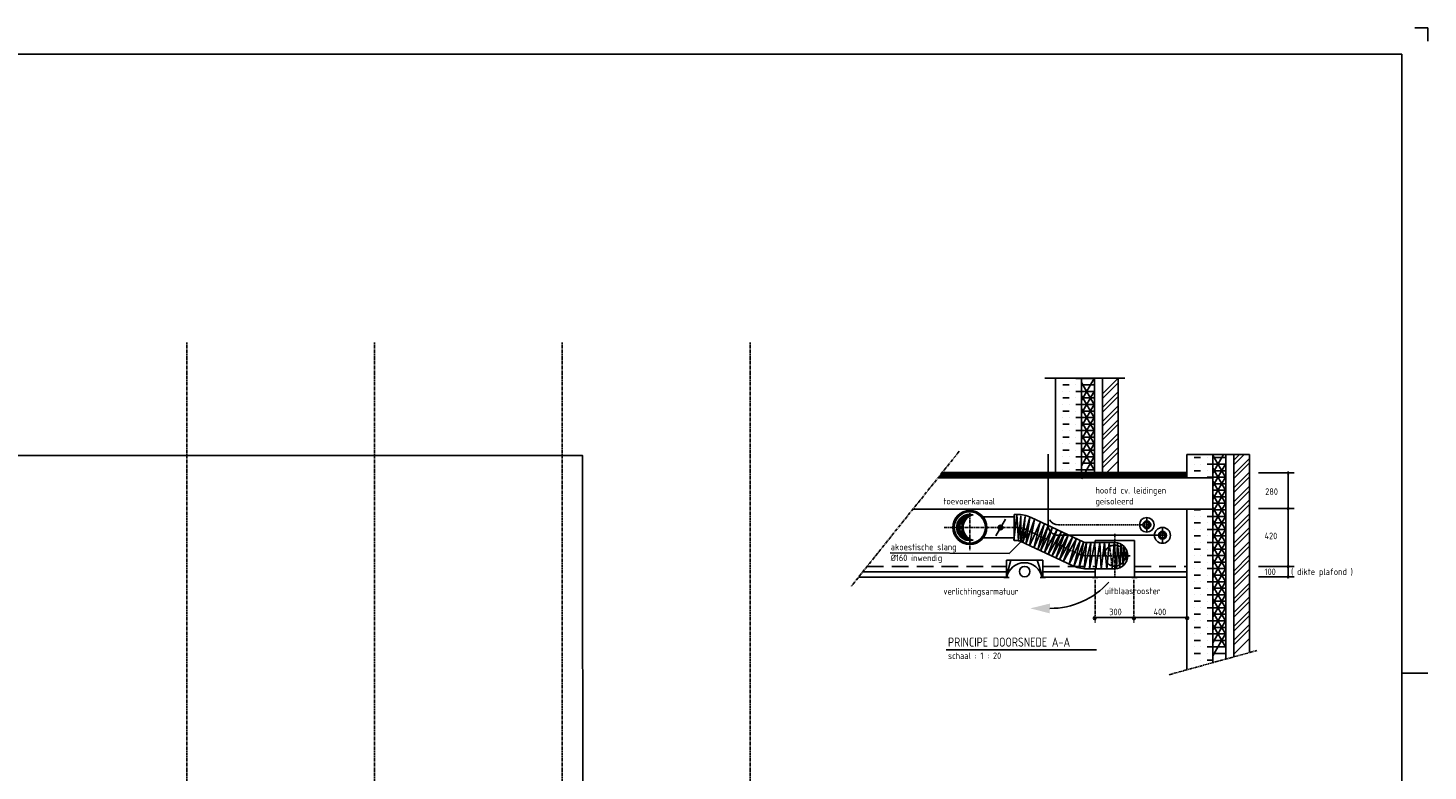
# Model space of a CAD drawing. Extents: x -257677 to 221252, y -185516 to 120782.
# Tile 86 of 171: x 25307 to 52096, y -105085 to -90861. Entities that reach past the tile are written whole.
import ezdxf

# ---------------------------------------------------------------- set-up
doc = ezdxf.new("R2010")
doc.units = 0
doc.header["$LTSCALE"] = 50
for name, pattern in [('CENTER', [2, 1.25, -0.25, 0.25, -0.25]), ('DASHED', [0.75, 0.5, -0.25]), ('HIDDEN', [9.525, 6.35, -3.175])]:
    doc.linetypes.add(name, pattern=pattern)
doc.layers.get('0').update_dxf_attribs({"linetype": 'CONTINUOUS'})
for name, color, linetype in [('56WD', 4, 'CONTINUOUS'), ('57LB', 4, 'CONTINUOUS'), ('BOUW', 1, 'CONTINUOUS'), ('KADER', 7, 'CONTINUOUS'), ('STRAMIEN', 2, 'CENTER')]:
    doc.layers.add(name, color=color, linetype=linetype)
doc.styles.add('ISO25', font='ISO', dxfattribs={"width": 0.9})
doc.styles.add('ISO35', font='ISO', dxfattribs={"width": 0.9})

# ---------------------------------------------------------------- blocks, each defined once
blk = doc.blocks.new('KADERA0')
at = {"layer": 'KADER', "color": 1}
for p, q in [((1189, 841), (1184, 841)), ((1189, 836), (1189, 841)), ((1179, 594), (1189, 594))]:
    blk.add_line(p, q, dxfattribs=at)
at = {"layer": 'KADER', "color": 4}
for p, q in [((1179, 831), (25, 831)), ((1179, 10), (1179, 831))]:
    blk.add_line(p, q, dxfattribs=at)
blk = doc.blocks.new('CIRC1MM')
at = {"color": 2, "linetype": 'Continuous'}
for p, q in [((-0.5, 0), (0.5, 0)), ((-0.49, 0.1), (0.49, 0.1)), ((-0.46, 0.2), (0.46, 0.2)), ((-0.4, 0.3), (0.4, 0.3)), ((-0.3, 0.4), (0.3, 0.4)), ((-0.49, -0.1), (0.49, -0.1)), ((-0.46, -0.2), (0.46, -0.2)), ((-0.4, -0.3), (0.4, -0.3)), ((-0.3, -0.4), (0.3, -0.4))]:
    blk.add_line(p, q, dxfattribs=at)
blk.add_circle((0, 0), 0.5, dxfattribs=at)
blk = doc.blocks.new('TOEVRO')
at = {"color": 2, "linetype": 'Continuous'}
blk.add_arc((-9.91, -1.27), 10, 318.833, 7.4233, dxfattribs=at)
blk.add_solid([(-1.91, -8.27), (-2.85, -7.45), (-4.03, -9.74)], dxfattribs=at)
blk = doc.blocks.new('*X764')
at = {"color": 0, "linetype": 'Continuous'}
for p, q in [((33625, 4125), (33625, 4125)), ((33750, 4125), (33875, 4125)), ((34000, 4125), (34000, 4125)), ((33609, 4000), (33625, 4000)), ((33625, 3875), (33625, 3875)), ((33750, 4000), (33750, 4000)), ((33750, 3875), (33875, 3875)), ((33875, 4000), (33875, 4000)), ((34000, 4000), (34109, 4000)), ((34000, 3875), (34000, 3875)), ((33609, 3750), (33625, 3750)), ((33609, 3500), (33625, 3500)), ((33625, 3625), (33625, 3625)), ((33750, 3750), (33750, 3750)), ((33750, 3625), (33875, 3625)), ((33750, 3500), (33750, 3500)), ((33875, 3750), (33875, 3750)), ((33875, 3500), (33875, 3500)), ((34000, 3750), (34109, 3750)), ((34000, 3625), (34000, 3625)), ((34000, 3500), (34109, 3500)), ((33609, 3250), (33625, 3250)), ((33625, 3375), (33625, 3375)), ((33750, 3375), (33875, 3375)), ((33750, 3250), (33750, 3250)), ((33875, 3250), (33875, 3250)), ((34000, 3375), (34000, 3375)), ((34000, 3250), (34109, 3250)), ((33609, 3000), (33625, 3000)), ((33625, 3125), (33625, 3125)), ((33750, 3125), (33875, 3125)), ((33750, 3000), (33750, 3000)), ((33875, 3000), (33875, 3000)), ((34000, 3125), (34000, 3125)), ((34000, 3000), (34109, 3000)), ((33609, 2750), (33625, 2750)), ((33625, 2875), (33625, 2875)), ((33750, 2875), (33875, 2875)), ((33750, 2750), (33750, 2750)), ((33875, 2750), (33875, 2750)), ((34000, 2875), (34000, 2875)), ((34000, 2750), (34109, 2750)), ((33609, 2500), (33625, 2500)), ((33625, 2625), (33625, 2625)), ((33750, 2625), (33875, 2625)), ((33750, 2500), (33750, 2500)), ((33875, 2500), (33875, 2500)), ((34000, 2625), (34000, 2625)), ((34000, 2500), (34109, 2500)), ((33609, 2250), (33625, 2250)), ((33625, 2375), (33625, 2375)), ((33750, 2375), (33875, 2375)), ((33750, 2250), (33750, 2250)), ((33875, 2250), (33875, 2250)), ((34000, 2375), (34000, 2375)), ((34000, 2250), (34109, 2250)), ((33609, 2000), (33625, 2000)), ((33625, 2125), (33625, 2125)), ((33750, 2125), (33875, 2125)), ((33750, 2000), (33750, 2000)), ((33875, 2000), (33875, 2000)), ((34000, 2125), (34000, 2125)), ((34000, 2000), (34109, 2000)), ((33609, 1750), (33625, 1750)), ((33625, 1875), (33625, 1875)), ((33625, 1625), (33625, 1625)), ((33750, 1875), (33875, 1875)), ((33750, 1750), (33750, 1750)), ((33750, 1625), (33875, 1625)), ((33875, 1750), (33875, 1750)), ((34000, 1875), (34000, 1875)), ((34000, 1750), (34109, 1750)), ((34000, 1625), (34000, 1625)), ((33609, 1500), (33625, 1500)), ((33625, 1375), (33625, 1375)), ((33750, 1500), (33750, 1500)), ((33750, 1375), (33875, 1375)), ((33875, 1500), (33875, 1500)), ((34000, 1500), (34109, 1500)), ((34000, 1375), (34000, 1375)), ((33609, 1250), (33625, 1250)), ((33750, 1250), (33750, 1250)), ((33875, 1250), (33875, 1250)), ((34000, 1250), (34109, 1250))]:
    blk.add_line(p, q, dxfattribs=at)

msp = doc.modelspace()

# ---------------------------------------------------------------- linework, layer by layer
at = {"color": 1, "linetype": 'Continuous'}
for p, q in [((47494.2697, -99085.42992), (47494.2697, -99085.42992)), ((47619.2697, -99085.42992), (47744.2697, -99085.42992)), ((47869.2697, -99085.42992), (47869.2697, -99085.42992)), ((47978.28919, -99381.87518), (48183.6347, -99026.20633)), ((48228.28919, -99471.99737), (47978.28919, -99038.98467)), ((47978.28919, -99085.42992), (48228.28919, -99085.42992)), ((48378.28919, -99134.73021), (48486.81307, -99026.20633)), ((48378.28919, -99223.11855), (48575.20142, -99026.20633)), ((48378.28919, -99399.89525), (48678.28919, -99099.89525)), ((47478.28919, -99210.42992), (47494.2697, -99210.42992)), ((47494.2697, -99335.42992), (47494.2697, -99335.42992)), ((47619.2697, -99210.42992), (47619.2697, -99210.42992)), ((47619.2697, -99335.42992), (47744.2697, -99335.42992)), ((47744.2697, -99210.42992), (47744.2697, -99210.42992)), ((47869.2697, -99210.42992), (47978.28919, -99210.42992)), ((47869.2697, -99335.42992), (47869.2697, -99335.42992)), ((47978.28919, -99631.87518), (48228.28919, -99198.86248)), ((47978.28919, -99210.42992), (48228.28919, -99210.42992)), ((48228.28919, -99721.99737), (47978.28919, -99288.98467)), ((47978.28919, -99335.42992), (48228.28919, -99335.42992)), ((48378.28919, -99488.2836), (48678.28919, -99188.2836)), ((48378.28919, -99665.06029), (48678.28919, -99365.06029)), ((47478.28919, -99460.42992), (47494.2697, -99460.42992)), ((47619.2697, -99460.42992), (47619.2697, -99460.42992)), ((47744.2697, -99460.42992), (47744.2697, -99460.42992)), ((47869.2697, -99460.42992), (47978.28919, -99460.42992)), ((47978.28919, -99881.87518), (48228.28919, -99448.86248)), ((47978.28919, -99460.42992), (48228.28919, -99460.42992)), ((48228.28919, -99971.99737), (47978.28919, -99538.98467)), ((47978.28919, -99585.42992), (48228.28919, -99585.42992)), ((48378.28919, -99753.44864), (48678.28919, -99453.44864)), ((48378.28919, -99930.22534), (48678.28919, -99630.22534)), ((47978.28919, -100131.87518), (48228.28919, -99698.86248)), ((47978.28919, -99710.42992), (48228.28919, -99710.42992)), ((48228.28919, -100221.99737), (47978.28919, -99788.98467)), ((47978.28919, -99835.42992), (48228.28919, -99835.42992)), ((48378.28919, -100018.61368), (48678.28919, -99718.61368)), ((48378.28919, -100195.39038), (48678.28919, -99895.39038)), ((47978.28919, -100381.87518), (48228.28919, -99948.86248)), ((47978.28919, -99960.42992), (48228.28919, -99960.42992)), ((48228.28919, -100471.99737), (47978.28919, -100038.98467)), ((47978.28919, -100085.42992), (48228.28919, -100085.42992)), ((48378.28919, -100283.77873), (48678.28919, -99983.77873)), ((48378.28919, -100460.55542), (48678.28919, -100160.55542)), ((47978.28919, -100631.87518), (48228.28919, -100198.86248)), ((47978.28919, -100210.42992), (48228.28919, -100210.42992)), ((48228.28919, -100721.99737), (47978.28919, -100288.98467)), ((47978.28919, -100335.42992), (48228.28919, -100335.42992)), ((47978.28919, -100881.87518), (48228.28919, -100448.86248)), ((48378.28919, -100548.94377), (48678.28919, -100248.94377)), ((48378.28919, -100725.72046), (48678.28919, -100425.72046)), ((47978.28919, -100460.42992), (48228.28919, -100460.42992)), ((48228.28919, -100971.99737), (47978.28919, -100538.98467)), ((47978.28919, -100585.42992), (48228.28919, -100585.42992)), ((47978.28919, -101131.87518), (48228.28919, -100698.86248)), ((47978.28919, -100710.42992), (48228.28919, -100710.42992)), ((48378.28919, -100814.10881), (48678.28919, -100514.10881)), ((48378.28919, -100990.88551), (48678.28919, -100690.88551)), ((48228.28919, -101221.99737), (47978.28919, -100788.98467)), ((47978.28919, -100835.42992), (48228.28919, -100835.42992)), ((47978.28919, -101381.87518), (48228.28919, -100948.86248)), ((47978.28919, -100960.42992), (48228.28919, -100960.42992)), ((48378.28919, -101079.27385), (48678.28919, -100779.27385)), ((48378.28919, -101256.05055), (48678.28919, -100956.05055)), ((48228.28919, -101471.99737), (47978.28919, -101038.98467)), ((47978.28919, -101085.42992), (48228.28919, -101085.42992)), ((47978.28919, -101631.87518), (48228.28919, -101198.86248)), ((47978.28919, -101210.42992), (48228.28919, -101210.42992)), ((48378.28919, -101344.4389), (48678.28919, -101044.4389)), ((48378.28919, -101521.21559), (48678.28919, -101221.21559)), ((48228.28919, -101721.99737), (47978.28919, -101288.98467)), ((47978.28919, -101335.42992), (48228.28919, -101335.42992)), ((47978.28919, -101881.87518), (48228.28919, -101448.86248)), ((47978.28919, -101460.42992), (48228.28919, -101460.42992)), ((48378.28919, -101609.60394), (48678.28919, -101309.60394)), ((48378.28919, -101786.38064), (48678.28919, -101486.38064)), ((48228.28919, -101971.99737), (47978.28919, -101538.98467)), ((47978.28919, -101585.42992), (48228.28919, -101585.42992)), ((47978.28919, -102131.87518), (48228.28919, -101698.86248)), ((47978.28919, -101710.42992), (48228.28919, -101710.42992)), ((48228.28919, -102221.99737), (47978.28919, -101788.98467)), ((48378.28919, -101874.76898), (48678.28919, -101574.76898)), ((48378.28919, -102051.54568), (48678.28919, -101751.54568)), ((47978.28919, -101835.42992), (48228.28919, -101835.42992)), ((47978.28919, -102381.87518), (48228.28919, -101948.86248)), ((47978.28919, -101960.42992), (48228.28919, -101960.42992)), ((48228.28919, -102471.99737), (47978.28919, -102038.98467)), ((48378.28919, -102139.93403), (48678.28919, -101839.93403)), ((48378.28919, -102316.71072), (48678.28919, -102016.71072)), ((47978.28919, -102085.42992), (48228.28919, -102085.42992)), ((47978.28919, -102631.87518), (48228.28919, -102198.86248)), ((47978.28919, -102210.42992), (48228.28919, -102210.42992)), ((48228.28919, -102721.99737), (47978.28919, -102288.98467)), ((47978.28919, -102335.42992), (48228.28919, -102335.42992)), ((48378.28919, -102405.09907), (48678.28919, -102105.09907)), ((48378.28919, -102581.87576), (48678.28919, -102281.87576)), ((47978.28919, -102881.87518), (48228.28919, -102448.86248)), ((47978.28919, -102460.42992), (48228.28919, -102460.42992)), ((47978.28919, -102585.42992), (48228.28919, -102585.42992)), ((48378.28919, -102670.26411), (48678.28919, -102370.26411)), ((48378.28919, -102847.04081), (48678.28919, -102547.04081)), ((47978.28919, -102710.42992), (48228.28919, -102710.42992)), ((47978.28919, -102835.42992), (48228.28919, -102835.42992))]:
    msp.add_line(p, q, dxfattribs=at)
at = {"layer": '56WD', "linetype": 'Continuous'}
for p, q in [((44824.77026, -99021.2105), (44824.77026, -100366.51389)), ((45024.77026, -100572.11383), (46929.99513, -100572.11383))]:
    msp.add_line(p, q, dxfattribs=at)
at = {"layer": '56WD', "linetype": 'DASHED'}
msp.add_line((45024.77026, -100372.11383), (46637.6489, -100372.11383), dxfattribs=at)
at = {"layer": '56WD', "color": 1, "linetype": 'DASHED'}
msp.add_line((46586.80412, -100372.11383), (46785.94744, -100372.11383), dxfattribs=at)
at = {"layer": '56WD', "color": 1, "linetype": 'Continuous'}
for p, q in [((46714.95567, -100253.53927), (46714.95567, -100499.44513)), ((47014.95567, -100432.44835), (47014.95567, -100715.14454)), ((46873.0876, -100572.11383), (47084.72797, -100572.11383))]:
    msp.add_line(p, q, dxfattribs=at)
at = {"layer": '56WD', "color": 2, "linetype": 'Continuous'}
for centre in [(46714.95567, -100372.11383), (47014.95567, -100572.11383)]:
    msp.add_circle(centre, 75, dxfattribs=at)
at = {"layer": '56WD', "linetype": 'Continuous'}
for centre in [(46714.95567, -100372.11383), (47014.42667, -100573.79645)]:
    msp.add_circle(centre, 50, dxfattribs=at)
for centre, start in [((45024.77026, -100372.11383), 180), ((45024.77026, -100172.11383), 210.930768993)]:
    msp.add_arc(centre, 200, start, 270, dxfattribs=at)
at = {"layer": '57LB', "color": 1, "linetype": 'CENTER'}
for p, q in [((43227.65537, -100192.11383), (43350.68265, -100192.11383)), ((43254.61989, -100182.11383), (43377.64717, -100182.11383)), ((43328.28919, -100072.11383), (43328.28919, -100859.94397)), ((42838.73539, -100422.11383), (44227.87754, -100422.11383)), ((43077.43631, -100412.11383), (43200.46359, -100412.11383)), ((43077.43631, -100432.76566), (43200.46359, -100432.76566)), ((43078.03499, -100402.11383), (43201.06227, -100402.11383)), ((43078.03499, -100442.76566), (43201.06227, -100442.76566)), ((43079.03597, -100392.11383), (43202.06325, -100392.11383)), ((43079.03597, -100452.76566), (43202.06325, -100452.76566)), ((43080.44415, -100382.11383), (43203.47142, -100382.11383)), ((43082.2665, -100372.11383), (43205.29377, -100372.11383)), ((43084.51231, -100362.11383), (43207.53959, -100362.11383)), ((43087.19343, -100352.11383), (43210.22071, -100352.11383)), ((43090.32456, -100342.11383), (43213.35184, -100342.11383)), ((43093.92374, -100332.11383), (43216.95101, -100332.11383)), ((43098.01291, -100322.11383), (43221.04019, -100322.11383)), ((43102.61871, -100312.11383), (43225.64599, -100312.11383)), ((43107.77351, -100302.11383), (43230.80079, -100302.11383)), ((43113.51683, -100292.11383), (43236.54411, -100292.11383)), ((43119.89733, -100282.11383), (43242.92461, -100282.11383)), ((43126.97559, -100272.11383), (43250.00287, -100272.11383)), ((43134.82817, -100262.11383), (43257.85545, -100262.11383)), ((43143.5538, -100252.11383), (43266.58107, -100252.11383)), ((43153.283, -100242.11383), (43276.31028, -100242.11383)), ((43164.1942, -100232.11383), (43287.22148, -100232.11383)), ((43176.54214, -100222.11383), (43299.56942, -100222.11383)), ((43190.71315, -100212.11383), (43313.74043, -100212.11383)), ((43207.34637, -100202.11383), (43330.37365, -100202.11383)), ((44397.4207, -100459.82235), (45391.11697, -100924.84682)), ((43080.44415, -100462.76566), (43203.47142, -100462.76566)), ((43082.2665, -100472.76566), (43205.29377, -100472.76566)), ((43084.51231, -100482.76566), (43207.53959, -100482.76566)), ((43087.19343, -100492.76566), (43210.22071, -100492.76566)), ((43090.32456, -100502.76566), (43213.35184, -100502.76566)), ((43093.92374, -100512.76566), (43216.95101, -100512.76566)), ((43098.01291, -100522.76566), (43221.04019, -100522.76566)), ((43102.61871, -100532.76566), (43225.64599, -100532.76566)), ((43107.77351, -100542.76566), (43230.80079, -100542.76566)), ((43113.51683, -100552.76566), (43236.54411, -100552.76566)), ((43119.89733, -100562.76566), (43242.92461, -100562.76566)), ((43126.97559, -100572.76566), (43250.00287, -100572.76566)), ((43134.82817, -100582.76566), (43257.85545, -100582.76566)), ((43143.5538, -100592.76566), (43266.58107, -100592.76566)), ((43153.283, -100602.76566), (43276.31028, -100602.76566)), ((43164.1942, -100612.76566), (43287.22148, -100612.76566)), ((43176.54214, -100622.76566), (43299.56942, -100622.76566)), ((43190.71315, -100632.76566), (43313.74043, -100632.76566)), ((43207.34637, -100642.76566), (43330.37365, -100642.76566)), ((43227.65537, -100652.76566), (43350.68265, -100652.76566)), ((43254.61989, -100662.76566), (43377.64717, -100662.76566)), ((45560.66013, -100962.55534), (46399.99407, -100962.55534))]:
    msp.add_line(p, q, dxfattribs=at)
at = {"layer": '57LB', "color": 2, "linetype": 'Continuous'}
for p, q in [((44173.76095, -100672.67896), (44226.48752, -100173.60559)), ((44226.48752, -100173.60559), (44261.63857, -100678.48214)), ((44261.63857, -100678.48214), (44302.64813, -100196.8183)), ((44302.64813, -100196.8183), (44302.64813, -100690.0885)), ((44302.64813, -100690.0885), (44384.66725, -100214.22784)), ((44384.66725, -100214.22784), (44343.65769, -100707.49803)), ((44343.65769, -100707.49803), (44478.40338, -100231.63737)), ((44478.40338, -100231.63737), (44402.24277, -100742.31711)), ((44402.24277, -100742.31711), (44566.281, -100272.25963)), ((44566.281, -100272.25963), (44472.54487, -100771.333)), ((44472.54487, -100771.333), (44671.73415, -100324.48823)), ((44671.73415, -100324.48823), (44554.56398, -100811.95525)), ((44554.56398, -100811.95525), (44753.75326, -100365.11049)), ((44753.75326, -100365.11049), (44630.72459, -100846.77432)), ((44630.72459, -100846.77432), (44829.91387, -100394.12638)), ((44829.91387, -100394.12638), (44683.45117, -100875.79022)), ((44683.45117, -100875.79022), (44906.07448, -100428.94545)), ((44906.76536, -100428.7198), (44760.30431, -100904.57121)), ((44760.30431, -100904.57121), (44994.64198, -100475.14432)), ((44994.64198, -100475.14432), (44824.74717, -100939.38961)), ((44824.74717, -100939.38961), (45076.66017, -100509.96272)), ((45076.66017, -100509.96272), (44900.90692, -100980.01107)), ((44900.90692, -100980.01107), (45141.10303, -100538.97805)), ((45141.10303, -100538.97805), (44977.06666, -101009.0264)), ((44977.06666, -101009.0264), (45211.40433, -100567.99338)), ((45211.40433, -100567.99338), (45047.36796, -101043.8448)), ((45047.36796, -101043.8448), (45293.42252, -100608.61484)), ((45293.42252, -100608.61484), (45117.66926, -101078.66319)), ((45117.66926, -101078.66319), (45363.72382, -100643.43324)), ((45363.72382, -100643.43324), (45228.97966, -101125.08772)), ((45228.97966, -101125.08772), (45439.88356, -100678.25164)), ((45439.88356, -100678.25164), (45316.85629, -101171.51225)), ((45316.85629, -101171.51225), (45504.32643, -100707.26697)), ((45504.32643, -100707.26697), (45416.4498, -101200.52758)), ((45416.4498, -101200.52758), (45562.91084, -100718.8731)), ((45516.04331, -101212.13371), (45644.92903, -100713.07003)), ((45562.91084, -100718.8731), (45516.04331, -101212.13371)), ((45615.63682, -101217.93678), (45721.08877, -100713.07003)), ((45644.92903, -100713.07003), (45615.63682, -101217.93678)), ((45721.08877, -100713.07003), (45738.6641, -101217.93678)), ((45738.6641, -101217.93678), (45814.82384, -100713.07003)), ((45814.82384, -100713.07003), (45844.11605, -101212.13371)), ((45844.11605, -101212.13371), (45908.55891, -100713.07003)), ((45908.55891, -100713.07003), (45949.56801, -101217.93678)), ((45949.56801, -101217.93678), (45996.43554, -100713.07003)), ((46055.01996, -101217.93678), (46090.17061, -100713.07003)), ((46090.17061, -100713.07003), (46137.03814, -101200.52758)), ((46137.03814, -101200.52758), (46154.61347, -100724.67616)), ((46154.61347, -100724.67616), (46201.481, -101188.92145)), ((46201.481, -101188.92145), (46219.05633, -100742.08536)), ((46219.05633, -100742.08536), (46265.92386, -101154.10305)), ((46265.92386, -101154.10305), (46271.78231, -100776.90376)), ((46271.78231, -100776.90376), (46324.50828, -101072.86013)), ((46324.50828, -101072.86013), (46324.50828, -100852.34362))]:
    msp.add_line(p, q, dxfattribs=at)
at = {"layer": '57LB', "color": 3, "linetype": 'Continuous'}
for p, q in [((44178.28919, -100172.11383), (44227.87754, -100172.11383)), ((44178.28919, -100172.11383), (44178.28919, -100672.11383)), ((44503.38517, -100233.39018), (45497.08145, -100698.41464)), ((44178.28919, -100672.11383), (44227.87754, -100672.11383)), ((44291.45622, -100686.25453), (45285.1525, -101151.27899)), ((45560.66013, -100712.55534), (46103.28919, -100712.55534)), ((45728.28919, -100672.11383), (46478.28919, -100672.11383)), ((45728.28919, -100672.11383), (45728.28919, -100712.55534)), ((46478.28919, -100672.11383), (46478.28919, -101372.11383)), ((45560.66013, -101212.55534), (46103.28919, -101212.55534)), ((45728.28919, -101212.55534), (45728.28919, -101372.11383))]:
    msp.add_line(p, q, dxfattribs=at)
at = {"layer": '57LB', "linetype": 'Continuous'}
for p, q in [((43584.46296, -100222.11383), (44178.28919, -100222.11383)), ((43829.23277, -100582.27766), (44009.73555, -100266.75423)), ((43584.46296, -100622.11383), (44178.28919, -100622.11383))]:
    msp.add_line(p, q, dxfattribs=at)
at = {"layer": '57LB', "color": 2, "linetype": 'CENTER'}
msp.add_line((45996.43554, -100713.07003), (46055.01996, -101217.93678), dxfattribs=at)
at = {"layer": '57LB', "color": 2, "linetype": 'Continuous'}
for centre, radius in [((43328.28919, -100422.11383), 325), ((43916.68869, -100422.91673), 43.93831), ((43916.68869, -100422.91673), 38.93831), ((43916.68869, -100422.91673), 33.93831), ((43916.68869, -100422.91673), 28.93831), ((43916.68869, -100422.91673), 23.93831), ((43916.68869, -100422.91673), 18.93831), ((43916.68869, -100422.91673), 13.93831), ((43916.68869, -100422.91673), 8.93831), ((43916.68869, -100422.91673), 3.93831)]:
    msp.add_circle(centre, radius, dxfattribs=at)
at = {"layer": '57LB', "linetype": 'Continuous'}
msp.add_circle((43328.28919, -100422.11383), 300.05819, dxfattribs=at)
at = {"layer": '57LB', "color": 1, "linetype": 'Continuous'}
for centre, start, end in [((43328.28919, -100422.11383), 75.816784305, 284.183215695), ((43451.31647, -100422.11383), 104.183215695, 255.816784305)]:
    msp.add_arc(centre, 251.05212, start, end, dxfattribs=at)
at = {"layer": '57LB', "color": 3, "linetype": 'Continuous'}
for centre, radius, start, end in [((44227.87754, -100822.11383), 650, 64.921607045, 90), ((44227.87754, -100822.11383), 150, 64.921607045, 90), ((45560.66013, -100562.55534), 150, 244.921607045, 270), ((46103.28919, -100962.55534), 250, 270, 90), ((45560.66013, -100562.55534), 650, 244.921607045, 270)]:
    msp.add_arc(centre, radius, start, end, dxfattribs=at)
at = {"layer": '57LB', "color": 1, "linetype": 'CENTER'}
msp.add_arc((45560.66013, -100562.55534), 400, 244.921607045, 270, dxfattribs=at)
at = {"layer": '57LB', "color": 1, "linetype": 'HIDDEN'}
for centre, start, end in [((46099.13112, -100962.55534), 90, 270), ((46103.28919, -100962.55534), 270, 90)]:
    msp.add_arc(centre, 200, start, end, dxfattribs=at)
at = {"layer": 'BOUW', "linetype": 'Continuous'}
for p, q in [((44765.39788, -97562.34741), (46297.50924, -97562.34741)), ((44964.97773, -97562.34741), (44964.97773, -99473.36992)), ((44964.97773, -97568.37294), (44980.95825, -97568.37294)), ((44980.95825, -97693.37294), (44980.95825, -97693.37294)), ((45105.95825, -97568.37294), (45105.95825, -97568.37294)), ((45105.95825, -97693.37294), (45230.95825, -97693.37294)), ((45230.95825, -97568.37294), (45230.95825, -97568.37294)), ((45355.95825, -97568.37294), (45464.97773, -97568.37294)), ((45355.95825, -97693.37294), (45355.95825, -97693.37294)), ((45464.97773, -97989.8182), (45714.97773, -97556.8055)), ((45464.97773, -97562.34741), (45464.97773, -99473.36992)), ((45464.97773, -97568.37294), (45714.97773, -97568.37294)), ((45714.97773, -98079.94039), (45464.97773, -97646.92769)), ((45464.97773, -97693.37294), (45714.97773, -97693.37294)), ((45714.97773, -97562.34741), (45714.97773, -99473.36992)), ((45864.97773, -97562.34741), (45864.97773, -99473.36992)), ((45864.97773, -97863.99357), (46164.97773, -97563.99357)), ((45864.97773, -97952.38192), (46164.97773, -97652.38192)), ((46164.97773, -97562.34741), (46164.97773, -99473.36992)), ((44964.97773, -97818.37294), (44980.95825, -97818.37294)), ((44980.95825, -97943.37294), (44980.95825, -97943.37294)), ((45105.95825, -97818.37294), (45105.95825, -97818.37294)), ((45105.95825, -97943.37294), (45230.95825, -97943.37294)), ((45230.95825, -97818.37294), (45230.95825, -97818.37294)), ((45355.95825, -97818.37294), (45464.97773, -97818.37294)), ((45355.95825, -97943.37294), (45355.95825, -97943.37294)), ((45464.97773, -98239.8182), (45714.97773, -97806.8055)), ((45464.97773, -97818.37294), (45714.97773, -97818.37294)), ((45714.97773, -98329.94039), (45464.97773, -97896.92769)), ((45464.97773, -97943.37294), (45714.97773, -97943.37294)), ((45864.97773, -98129.15861), (46164.97773, -97829.15861)), ((45864.97773, -98217.54696), (46164.97773, -97917.54696)), ((44964.97773, -98068.37294), (44980.95825, -98068.37294)), ((44980.95825, -98193.37294), (44980.95825, -98193.37294)), ((45105.95825, -98068.37294), (45105.95825, -98068.37294)), ((45105.95825, -98193.37294), (45230.95825, -98193.37294)), ((45230.95825, -98068.37294), (45230.95825, -98068.37294)), ((45355.95825, -98068.37294), (45464.97773, -98068.37294)), ((45355.95825, -98193.37294), (45355.95825, -98193.37294)), ((45464.97773, -98489.8182), (45714.97773, -98056.8055)), ((45464.97773, -98068.37294), (45714.97773, -98068.37294)), ((45714.97773, -98579.94039), (45464.97773, -98146.92769)), ((45464.97773, -98193.37294), (45714.97773, -98193.37294)), ((45464.97773, -98739.8182), (45714.97773, -98306.8055)), ((45864.97773, -98394.32366), (46164.97773, -98094.32366)), ((45864.97773, -98482.712), (46164.97773, -98182.712)), ((44964.97773, -98318.37294), (44980.95825, -98318.37294)), ((44964.97773, -98568.37294), (44980.95825, -98568.37294)), ((44980.95825, -98443.37294), (44980.95825, -98443.37294)), ((45105.95825, -98318.37294), (45105.95825, -98318.37294)), ((45105.95825, -98443.37294), (45230.95825, -98443.37294)), ((45105.95825, -98568.37294), (45105.95825, -98568.37294)), ((45230.95825, -98318.37294), (45230.95825, -98318.37294)), ((45230.95825, -98568.37294), (45230.95825, -98568.37294)), ((45355.95825, -98318.37294), (45464.97773, -98318.37294)), ((45355.95825, -98443.37294), (45355.95825, -98443.37294)), ((45355.95825, -98568.37294), (45464.97773, -98568.37294)), ((45464.97773, -98318.37294), (45714.97773, -98318.37294)), ((45714.97773, -98829.94039), (45464.97773, -98396.92769)), ((45464.97773, -98443.37294), (45714.97773, -98443.37294)), ((45464.97773, -98989.8182), (45714.97773, -98556.8055)), ((45464.97773, -98568.37294), (45714.97773, -98568.37294)), ((45864.97773, -98659.4887), (46164.97773, -98359.4887)), ((45864.97773, -98747.87705), (46164.97773, -98447.87705)), ((44964.97773, -98818.37294), (44980.95825, -98818.37294)), ((44980.95825, -98693.37294), (44980.95825, -98693.37294)), ((45105.95825, -98693.37294), (45230.95825, -98693.37294)), ((45105.95825, -98818.37294), (45105.95825, -98818.37294)), ((45230.95825, -98818.37294), (45230.95825, -98818.37294)), ((45355.95825, -98693.37294), (45355.95825, -98693.37294)), ((45355.95825, -98818.37294), (45464.97773, -98818.37294)), ((45714.97773, -99079.94039), (45464.97773, -98646.92769)), ((45464.97773, -98693.37294), (45714.97773, -98693.37294)), ((45464.97773, -99239.8182), (45714.97773, -98806.8055)), ((45464.97773, -98818.37294), (45714.97773, -98818.37294)), ((45864.97773, -98924.65374), (46164.97773, -98624.65374)), ((45864.97773, -99013.04209), (46164.97773, -98713.04209)), ((44964.97773, -99068.37294), (44980.95825, -99068.37294)), ((44980.95825, -98943.37294), (44980.95825, -98943.37294)), ((45105.95825, -98943.37294), (45230.95825, -98943.37294)), ((45105.95825, -99068.37294), (45105.95825, -99068.37294)), ((45230.95825, -99068.37294), (45230.95825, -99068.37294)), ((45355.95825, -98943.37294), (45355.95825, -98943.37294)), ((45355.95825, -99068.37294), (45464.97773, -99068.37294)), ((45714.97773, -99329.94039), (45464.97773, -98896.92769)), ((45464.97773, -98943.37294), (45714.97773, -98943.37294)), ((45464.97773, -99489.8182), (45714.97773, -99056.8055)), ((45464.97773, -99068.37294), (45714.97773, -99068.37294)), ((45864.97773, -99189.81879), (46164.97773, -98889.81879)), ((45864.97773, -99278.20713), (46164.97773, -98978.20713)), ((48678.28919, -99026.20633), (48678.28919, -102818.19957)), ((44964.97773, -99318.37294), (44980.95825, -99318.37294)), ((44980.95825, -99193.37294), (44980.95825, -99193.37294)), ((45105.95825, -99193.37294), (45230.95825, -99193.37294)), ((45105.95825, -99318.37294), (45105.95825, -99318.37294)), ((45230.95825, -99318.37294), (45230.95825, -99318.37294)), ((45355.95825, -99193.37294), (45355.95825, -99193.37294)), ((45355.95825, -99318.37294), (45464.97773, -99318.37294)), ((45464.97773, -99193.37294), (45714.97773, -99193.37294)), ((45464.97773, -99318.37294), (45714.97773, -99318.37294)), ((45864.97773, -99454.98383), (46164.97773, -99154.98383)), ((48855.24438, -99375.19412), (49535.28859, -99375.19412)), ((49421.30045, -99375.19412), (49421.30045, -101370.43857)), ((44980.95825, -99443.37294), (44980.95825, -99443.37294)), ((45105.95825, -99443.37294), (45230.95825, -99443.37294)), ((45355.95825, -99443.37294), (45355.95825, -99443.37294)), ((45464.97773, -99443.37294), (45714.97773, -99443.37294)), ((47478.28919, -100072.11383), (47478.28919, -103148.82008)), ((48855.24438, -100061.0594), (49535.28859, -100061.0594)), ((44082.34155, -100921.50857), (44434.95706, -100572.34079)), ((41802.93413, -100909.03829), (44082.34155, -100921.50857)), ((48855.24438, -101170.91413), (49535.28859, -101170.91413)), ((41200.41504, -101372.11383), (44028.28919, -101372.11383)), ((41280.41229, -101272.11383), (44028.28919, -101272.11383)), ((44728.28919, -101272.11383), (45728.28919, -101272.11383)), ((44728.28919, -101372.11383), (45727.31159, -101372.11383)), ((46478.28919, -101272.11383), (47478.28919, -101272.11383)), ((46481.66835, -101372.11383), (47478.28919, -101372.11383)), ((48855.24438, -101370.43857), (49535.28859, -101370.43857)), ((45727.86836, -102147.49), (47478.28919, -102147.49)), ((42875.24499, -102764.24281), (45751.34385, -102764.24281))]:
    msp.add_line(p, q, dxfattribs=at)
at = {"layer": 'BOUW', "linetype": 'CENTER'}
msp.add_line((43127.09988, -98963.67495), (41062.0929, -101545.02246), dxfattribs=at)
at = {"layer": 'BOUW', "color": 1, "linetype": 'Continuous'}
for p, q in [((47478.28919, -99026.20633), (47478.28919, -99472.11383)), ((47478.28919, -99026.20633), (48678.28919, -99026.20633)), ((47978.28919, -99026.20633), (47978.28919, -103011.06153)), ((48228.28919, -99026.20633), (48228.28919, -102942.18226)), ((48378.28919, -99026.20633), (48378.28919, -102900.8547)), ((42800.36001, -99372.11383), (47478.28919, -99372.11383)), ((42720.36276, -99472.11383), (47978.28919, -99472.11383)), ((42738.01179, -99450.05178), (47478.28919, -99450.05178)), ((42753.59885, -99430.5673), (47478.28919, -99430.5673)), ((42769.1859, -99411.08281), (47478.28919, -99411.08281)), ((42784.77296, -99391.59832), (47478.28919, -99391.59832)), ((42240.37927, -100072.11383), (47978.28919, -100072.11383))]:
    msp.add_line(p, q, dxfattribs=at)
at = {"layer": 'BOUW', "color": 1, "linetype": 'CENTER'}
for p, q in [((46103.28919, -100544.44638), (46103.28919, -101357.45653)), ((45727.86836, -101426.03846), (45727.86836, -102239.04861)), ((46467.98371, -101426.03846), (46467.98371, -102239.04861)), ((47143.79028, -103240.98024), (48818.46057, -102779.57996))]:
    msp.add_line(p, q, dxfattribs=at)
at = {"layer": 'BOUW', "linetype": 'HIDDEN'}
for p, q in [((41360.40954, -101172.11383), (44028.28919, -101172.11383)), ((44728.28919, -101172.11383), (45728.28919, -101172.11383)), ((46478.28919, -101172.11383), (47478.28919, -101172.11383))]:
    msp.add_line(p, q, dxfattribs=at)
at = {"layer": 'BOUW', "color": 2, "linetype": 'Continuous'}
for p, q in [((44025.84249, -101382.59474), (44115.87571, -101049.64786)), ((44028.28919, -101047.11383), (44728.28919, -101047.11383)), ((44028.28919, -101047.11383), (44028.28919, -101382.59474)), ((44727.74157, -101382.59474), (44619.70171, -101049.64786)), ((44728.28919, -101047.11383), (44728.28919, -101382.59474))]:
    msp.add_line(p, q, dxfattribs=at)
at = {"layer": 'BOUW', "color": 3, "linetype": 'Continuous'}
for p, q in [((43979.34657, -101382.59474), (44079.34657, -101382.59474)), ((44674.66672, -101382.59474), (44774.66672, -101382.59474)), ((45678.28919, -101382.59474), (45778.28919, -101382.59474)), ((45728.28919, -101372.11383), (46478.28919, -101372.11383)), ((46428.28919, -101382.59474), (46528.28919, -101382.59474))]:
    msp.add_line(p, q, dxfattribs=at)
at = {"layer": 'BOUW', "linetype": 'Continuous'}
msp.add_lwpolyline([(2765.99204, -106700.92783), (2765.99204, -99045.92783), (35919.99204, -99045.92783), (35924.99204, -107226.02783)], dxfattribs=at)
at = {"layer": 'BOUW', "color": 2, "linetype": 'Continuous'}
msp.add_circle((44378.28919, -101267.63034), 100, dxfattribs=at)
at = {"layer": 'BOUW', "linetype": 'CENTER'}
msp.add_arc((44227.87754, -100822.11383), 400, 64.921607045, 90, dxfattribs=at)
at = {"layer": 'BOUW', "color": 2, "linetype": 'Continuous'}
msp.add_arc((44373.64715, -101438.45329), 341.87685, 9.40359897, 170.59640103, dxfattribs=at)
at = {"layer": 'KADER', "color": 2, "linetype": 'Continuous'}
for centre, radius in [((46714.95567, -100372.11383), 140.24492), ((47014.42667, -100573.79645), 152.00946)]:
    msp.add_circle(centre, radius, dxfattribs=at)
at = {"layer": 'STRAMIEN'}
for points in [[(28344.69204, -126691.26888), (28344.69204, -96882.26888)], [(31937.69204, -126691.26888), (31937.69204, -96882.26888)], [(35530.69204, -126691.26888), (35530.69204, -96882.26888)], [(39123.69204, -126691.26888), (39123.69204, -96882.26888)]]:
    msp.add_lwpolyline(points, dxfattribs=at)

# ---------------------------------------------------------------- block references
at = {"linetype": 'Continuous', "xscale": 50, "yscale": 50, "zscale": 50}
for p in [(45717.95322, -102158.24387), (46468.79487, -102158.24387), (47487.79426, -102158.24387)]:
    msp.add_blockref('CIRC1MM', p, dxfattribs=at)
at = {"layer": 'BOUW', "linetype": 'Continuous'}
for p, xscale, yscale, zscale in [((49419.74737, -99377.73189), 30, 30, 30), ((49419.74737, -100063.57403), 30, 30, 30), ((44433.14712, -100567.1007), 50, 50, 50), ((49419.74737, -101173.75015), 30, 30, 30), ((49419.74737, -101371.11479), 30, 30, 30)]:
    msp.add_blockref('CIRC1MM', p, dxfattribs=dict(at, xscale=xscale, yscale=yscale, zscale=zscale))
at = {"layer": 'BOUW', "color": 1, "linetype": 'Continuous'}
msp.add_blockref('*X764', (13869.2697, -104210.42992), dxfattribs=at)
at = {"layer": 'BOUW', "linetype": 'Continuous', "xscale": 150, "yscale": 150, "zscale": 150, "rotation": 310.9624709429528}
msp.add_blockref('TOEVRO', (45983.94664, -101470.20079), dxfattribs=at)
at = {"layer": 'KADER', "color": 2, "linetype": 'Continuous', "xscale": 50, "yscale": 50, "zscale": 50}
msp.add_blockref('KADERA0', (-7354.00796, -132910.66888), dxfattribs=at)

# ---------------------------------------------------------------- texts
at = {"layer": 'BOUW', "color": 2, "linetype": 'Continuous', "style": 'ISO25', "width": 0.9}
for s, p in [('hoofd cv. leidingen', (45732.07841, -99774.24301)), ('toevoerkanaal', (42823.00043, -99982.57634)), ('geisoleerd', (45732.07841, -99982.57634)), ('280', (48981.1785, -99799.18357)), ('akoestische slang', (41815.52754, -100859.15718)), ('420', (48968.58508, -100647.16246)), ('%%c160 inwendig', (41815.52754, -101067.49051)), ('100    ( dikte plafond )', (48968.58508, -101333.02774)), ('verlichtingsarmatuur', (42823.00043, -101707.13607)), ('uitblaasrooster', (45908.38617, -101699.81329)), ('300', (45997.39739, -102102.32046)), ('400', (46844.77583, -102102.32046)), ('schaal : 1 : 20', (42911.15431, -102941.69357))]:
    msp.add_text(s, height=125, dxfattribs=at).set_placement(p)
at = {"layer": 'BOUW', "color": 3, "linetype": 'Continuous', "style": 'ISO35', "width": 0.9}
msp.add_text('PRINCIPE DOORSNEDE A-A', height=175, dxfattribs=at).set_placement((42911.15431, -102704.7583))

doc.saveas('drawing.dxf')
